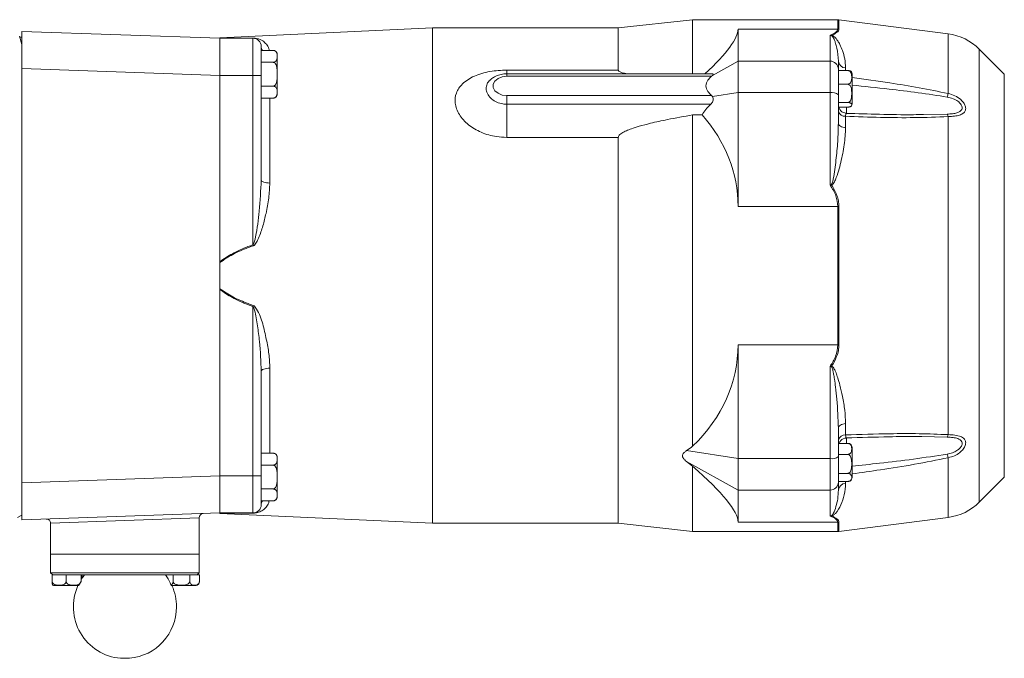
# Model space of a CAD drawing. Header units: millimetres. Extents: x 68 to 1173, y -112 to 1051.
# Tile 7 of 8: x 402 to 640, y 832 to 987. Entities that reach past the tile are written whole.
import ezdxf

# ---------------------------------------------------------------- set-up
doc = ezdxf.new("R2010")
doc.units = ezdxf.units.MM

msp = doc.modelspace()

# ---------------------------------------------------------------- linework, layer by layer
at = {"color": 7, "linetype": 'Continuous', "lineweight": 15}
for p, q in [((501.89, 984.96), (450.39, 982.55)), ((546.89, 984.96), (501.89, 984.96)), ((501.89, 984.96), (501.89, 864.96)), ((564.89, 986.96), (546.89, 984.96)), ((546.89, 984.96), (546.89, 974.75)), ((600.06, 986.96), (564.89, 986.96)), ((564.89, 986.96), (564.89, 973.85)), ((626.79, 983.52), (600.31, 986.94)), ((402.39, 980.95), (401.85, 982.94)), ((401.9, 982.75), (402.39, 982.75)), ((402.4, 984.13), (450.39, 982.46)), ((575.89, 984.65), (575.89, 976.91)), ((575.89, 984.65), (600.06, 984.65)), ((598.19, 976.91), (598.19, 983.2)), ((402.39, 980.95), (402.39, 866.96)), ((450.39, 982.46), (450.39, 982.55)), ((458.39, 982.46), (450.39, 982.46)), ((458.39, 973.46), (458.39, 982.46)), ((460.39, 980.46), (460.39, 973.46)), ((460.39, 979.52), (463.29, 979.52)), ((464.29, 973.75), (464.29, 978.52)), ((640.38, 973.77), (634.32, 979.82)), ((460.39, 976.63), (463.29, 976.63)), ((569.7, 973.47), (575.89, 976.91)), ((575.89, 976.91), (575.89, 969.29)), ((575.89, 976.91), (598.19, 976.91)), ((598.19, 969.29), (598.19, 976.91)), ((600.19, 976.9), (600.19, 974.99)), ((402.39, 975.14), (402.4, 975.14)), ((402.4, 975.14), (402.4, 874.78)), ((450.39, 973.46), (402.4, 975.14)), ((450.39, 973.46), (450.39, 973.46)), ((450.39, 928.33), (450.39, 973.46)), ((458.39, 973.46), (450.39, 973.46)), ((458.39, 932.45), (458.39, 973.46)), ((460.39, 973.46), (458.39, 973.46)), ((460.39, 973.46), (460.39, 948.16)), ((464.29, 968.97), (464.29, 973.75)), ((519.89, 974.75), (546.89, 974.75)), ((569.78, 973.85), (519.89, 973.85)), ((569.48, 973.27), (519.89, 973.27)), ((569.7, 973.47), (569.48, 973.27)), ((600.19, 974.99), (600.19, 974.65)), ((600.19, 971.33), (600.19, 974.65)), ((600.19, 974.65), (602.49, 974.65)), ((603.49, 966.59), (603.49, 973.83)), ((460.39, 970.86), (463.29, 970.86)), ((515.83, 972.34), (515.79, 972.31)), ((600.19, 971.33), (602.49, 971.33)), ((600.19, 970.3), (600.19, 971.33)), ((519.89, 966.48), (519.89, 968.57)), ((519.89, 968.57), (569.48, 968.57)), ((569.48, 968.57), (569.7, 968.33)), ((569.7, 968.33), (575.89, 969.29)), ((575.89, 969.29), (575.89, 941.7)), ((575.89, 969.29), (598.19, 969.29)), ((598.19, 946.89), (598.19, 969.29)), ((600.19, 970.3), (600.19, 968.75)), ((600.19, 968.75), (600.19, 961.93)), ((460.39, 967.97), (463.29, 967.97)), ((519.89, 958.44), (519.89, 966.48)), ((519.89, 966.48), (569.27, 966.48)), ((600.19, 966.89), (602.49, 966.89)), ((600.27, 965.77), (600.21, 966.09)), ((564.89, 963.87), (564.89, 883.61)), ((567.2, 963.87), (564.89, 963.87)), ((600.27, 965.77), (602.49, 965.77)), ((601.93, 963.55), (601.93, 960.78)), ((626.79, 963.48), (626.79, 886.44)), ((546.89, 958.44), (519.89, 958.44)), ((546.89, 958.44), (546.89, 864.96)), ((575.89, 941.7), (600.06, 941.7)), ((600.06, 908.21), (600.06, 941.7)), ((600.31, 941.7), (600.31, 908.22)), ((458.48, 932.2), (458.39, 932.45)), ((450.39, 928.33), (450.39, 928.14)), ((450.39, 921.77), (450.39, 928.14)), ((450.39, 921.77), (450.39, 921.58)), ((450.39, 876.46), (450.39, 921.58)), ((458.39, 917.47), (458.48, 917.72)), ((458.39, 876.46), (458.39, 917.47)), ((575.89, 908.21), (600.06, 908.21)), ((575.89, 908.21), (575.89, 880.62)), ((460.39, 901.75), (460.39, 876.46)), ((598.19, 880.62), (598.19, 903.03)), ((600.19, 887.99), (600.19, 881.16)), ((601.93, 889.14), (601.93, 886.36)), ((602.15, 885.65), (602.11, 885.65)), ((563.4, 882.57), (575.89, 880.62)), ((600.31, 884.3), (602.49, 884.3)), ((603.49, 876.08), (603.49, 883.32)), ((460.39, 881.94), (463.29, 881.94)), ((464.29, 876.17), (464.29, 880.94)), ((575.89, 880.62), (598.19, 880.62)), ((575.89, 880.62), (575.89, 873)), ((598.19, 873), (598.19, 880.62)), ((600.19, 881.66), (602.49, 881.66)), ((600.19, 881.16), (600.19, 879.21)), ((460.39, 879.05), (463.29, 879.05)), ((563.4, 879.94), (575.89, 873)), ((564.89, 878.76), (564.89, 862.96)), ((600.19, 877.05), (600.19, 879.21)), ((402.4, 874.78), (450.39, 876.45)), ((450.39, 876.45), (450.39, 876.46)), ((458.39, 876.46), (450.39, 876.46)), ((458.39, 867.46), (458.39, 876.46)), ((458.39, 876.46), (460.39, 876.46)), ((460.39, 876.46), (460.39, 869.46)), ((464.29, 871.39), (464.29, 876.17)), ((600.19, 877.05), (602.49, 877.05)), ((600.19, 875.1), (600.19, 877.05)), ((634.32, 870.09), (640.38, 876.15)), ((402.39, 874.78), (402.4, 874.78)), ((460.39, 873.28), (463.29, 873.28)), ((575.89, 873), (598.19, 873)), ((575.89, 873), (575.89, 865.26)), ((598.19, 866.72), (598.19, 873)), ((600.19, 875.13), (600.19, 874.93)), ((600.19, 875.1), (602.49, 875.1)), ((600.19, 874.93), (600.19, 873.01)), ((460.39, 870.39), (463.29, 870.39)), ((401.39, 866.38), (402.39, 866.96)), ((450.39, 867.46), (402.4, 865.78)), ((445.38, 857.46), (445.38, 866.32)), ((458.39, 867.46), (450.39, 867.46)), ((450.39, 867.36), (450.39, 867.45)), ((450.39, 867.36), (501.89, 864.96)), ((600.31, 862.97), (626.79, 866.39)), ((409.38, 864.99), (409.38, 857.46)), ((501.89, 864.96), (546.89, 864.96)), ((546.89, 864.96), (564.89, 862.96)), ((575.89, 865.26), (600.06, 865.26)), ((564.89, 862.96), (600.06, 862.96)), ((409.38, 857.46), (427.38, 857.46)), ((409.39, 857.46), (409.39, 852.96)), ((427.38, 857.46), (445.39, 857.46)), ((445.39, 852.96), (445.39, 857.46)), ((409.39, 852.96), (409.89, 852.46)), ((409.39, 852.96), (445.39, 852.96)), ((409.76, 852.46), (409.76, 850.86)), ((409.76, 852.46), (409.99, 852.46)), ((444.85, 852.46), (409.99, 852.46)), ((413.13, 852.46), (413.13, 850.86)), ((416.75, 852.46), (416.75, 850.88)), ((417.01, 852.46), (417.01, 851.68)), ((437.36, 852.46), (437.36, 852.24)), ((439.06, 852.46), (439.06, 850.86)), ((443.09, 852.46), (443.09, 850.86)), ((444.85, 852.46), (445.41, 852.46)), ((444.89, 852.46), (445.39, 852.96)), ((445.41, 852.46), (445.41, 850.86)), ((410.34, 849.86), (416.08, 849.86)), ((438.69, 849.86), (444.43, 849.86)), ((428.46, 832.25), (426.31, 832.25))]:
    msp.add_line(p, q, dxfattribs=at)
at = {"color": 8, "linetype": 'Continuous', "lineweight": 15}
for p, q in [((600.06, 984.65), (600.06, 986.96)), ((600.31, 986.94), (600.31, 984.64)), ((626.79, 983.52), (626.79, 969.08)), ((634.32, 979.82), (634.32, 870.09)), ((519.89, 974.75), (519.89, 973.85)), ((519.89, 973.85), (519.89, 973.27)), ((600.19, 974.74), (600.19, 974.65)), ((601.93, 975.29), (601.93, 974.65)), ((640.38, 973.77), (640.38, 876.15)), ((462.48, 967.97), (462.48, 947.39)), ((602.15, 965.77), (602.15, 964.25)), ((620.84, 963.98), (626.57, 964.07)), ((462.48, 902.52), (462.48, 881.94)), ((602.15, 885.74), (602.15, 884.3)), ((626.57, 885.84), (620.38, 885.95)), ((626.79, 880.84), (626.79, 866.39)), ((601.93, 875.1), (601.93, 874.63)), ((445.38, 866.32), (409.38, 864.99)), ((600.06, 862.96), (600.06, 865.26)), ((600.31, 865.28), (600.31, 862.97))]:
    msp.add_line(p, q, dxfattribs=at)
at = {"color": 7, "linetype": 'Continuous', "lineweight": 15, "flags": 128}
for points in [[(519.89, 973.27), (518.75, 973.13), (517.75, 972.72), (517.01, 972.09), (516.61, 971.33), (516.61, 970.51), (517.01, 969.74), (517.75, 969.12), (518.75, 968.71), (519.89, 968.57)], [(600.19, 961.93), (600.22, 961.72), (600.31, 961.52), (600.47, 961.33), (600.68, 961.16), (600.95, 961.02), (601.25, 960.9), (601.58, 960.82), (601.93, 960.78)], [(462.48, 947.39), (462.08, 947.4), (461.69, 947.44), (461.32, 947.51), (461.01, 947.61), (460.74, 947.72), (460.55, 947.86), (460.43, 948.01), (460.39, 948.16)], [(460.39, 901.75), (460.43, 901.91), (460.55, 902.05), (460.74, 902.19), (461.01, 902.31), (461.32, 902.4), (461.69, 902.47), (462.08, 902.51), (462.48, 902.52)], [(601.93, 889.14), (601.58, 889.09), (601.25, 889.01), (600.95, 888.9), (600.68, 888.75), (600.47, 888.59), (600.31, 888.4), (600.22, 888.2), (600.19, 887.99)]]:
    msp.add_lwpolyline(points, dxfattribs=at)
at = {"color": 7, "linetype": 'Continuous', "lineweight": 15}
for centre, radius, start, end in [((600.06, 984.96), 2, 82.6476, 90), ((402.39, 983.63), 0.5, 88, 90), ((598.19, 983.52), 0.497, 307.436, 315.5405), ((600.06, 982.58), 2.08, 82.9193, 90.0008), ((625.13, 970.63), 13, 45, 82.6476), ((458.38, 982.72), 0.26, 270.2599, 291.3536), ((458.39, 980.46), 2, 0, 90), ((463.29, 978.52), 1, 69.7629, 96.8568), ((463.29, 978.52), 1, 0, 53.9734), ((598.22, 974.95), 1.96, 1.105, 91.064), ((601.97, 977.07), 1.79, 185.4974, 268.8654), ((602.49, 973.83), 1, 0, 30.2819), ((463.29, 968.97), 1, 310.5547, 0), ((598.65, 967.04), 2.3, 48.1662, 101.6082), ((647.89, 963.27), 21.88, 164.6041, 166.9605), ((602.19, 966.3), 2, 180.0088, 267.8552), ((602.49, 966.59), 1, 329.6958, 0), ((601.79, 965.2), 1.65, 194.2021, 275.0038), ((624.97, 963.14), 1.85, 10.4646, 30.2311), ((606.32, 949.46), 8.18, 196.9873, 198.2066), ((600.06, 934.35), 7.36, 88.0089, 90.003), ((600.06, 915.57), 7.36, 269.997, 271.9911), ((606.32, 900.46), 8.18, 161.7934, 163.0127), ((601.79, 884.72), 1.65, 84.9962, 165.7979), ((602.19, 883.62), 2, 92.1092, 179.9886), ((624.97, 886.78), 1.85, 329.7689, 349.5354), ((602.49, 883.32), 1, 0, 53.3984), ((463.29, 880.94), 1, 69.7629, 96.8568), ((463.29, 880.94), 1, 0, 53.9734), ((598.65, 882.88), 2.3, 258.3918, 311.8338), ((647.89, 886.65), 21.88, 193.0395, 195.3959), ((602.49, 876.08), 1, 306.6051, 0), ((598.22, 874.96), 1.96, 268.936, 358.895), ((601.97, 872.84), 1.79, 91.1346, 174.5026), ((463.29, 871.39), 1, 310.5547, 0), ((458.39, 869.46), 2, 270, 0), ((625.13, 879.28), 13, 277.3524, 315), ((402.39, 866.28), 0.5, 270, 272), ((408.38, 864.99), 1, 0.0008, 92), ((446.38, 866.32), 1, 92, 181.3402), ((458.38, 867.2), 0.26, 68.6464, 89.7401), ((598.19, 866.4), 0.497, 44.4595, 52.564), ((600.06, 867.34), 2.08, 269.9992, 277.0807), ((600.06, 864.96), 2, 270, 277.3524), ((418.58, 850.78), 1.84, 156.949, 176.9845), ((427.39, 844.71), 12.5, 141.6839, 147.0792), ((427.39, 844.71), 12.5, 35.767, 38.3161), ((431.08, 847.63), 7.8, 17.7974, 34.2498), ((410.34, 850.86), 1, 241.9931, 270), ((427.39, 844.71), 12.5, 155.6695, 265.0754), ((427.98, 844.98), 12.68, 152.2839, 154.9485), ((427.39, 844.71), 12.5, 0, 24.3305), ((444.43, 850.86), 1, 270, 325.3202), ((427.39, 844.71), 12.5, 274.9246, 0)]:
    msp.add_arc(centre, radius, start, end, dxfattribs=at)
at = {"color": 8, "linetype": 'Continuous', "lineweight": 15}
for centre, start, end in [((462.13, 980.46), 180.177, 212.7338), ((462.13, 869.45), 147.2662, 179.823)]:
    msp.add_arc(centre, 1.74, start, end, dxfattribs=at)
at = {"color": 7, "linetype": 'Continuous', "lineweight": 15}
for centre, major_axis, ratio, start_param, end_param in [((402.39, 975.13), (0.02, 9), 0.001936, 4.713543, 6.283121), ((468.5, 924.96), (107.15, 60.68), 0.118584, 5.827401, 6.216123), ((566.45, 971.85), (3.46, 1.96), 0.118584, 5.863081, 6.48958), ((566.45, 967.16), (3.44, 0.76), 0.537274, 5.548307, 6.517345), ((582, 963.46), (15.48, 3.44), 0.537274, 2.406715, 2.703692), ((468.5, 924.96), (106.63, 23.71), 0.537274, 6.164302, 6.569372), ((468.5, 924.96), (106.63, -23.71), 0.537274, 5.945492, 6.402069), ((486.25, 922.19), (91.65, -20.06), 0.527501, 5.81784, 5.847817), ((486.25, 915.09), (92.05, -52.1), 0.116387, 0.616113, 0.64609), ((468.5, 924.96), (107.15, -60.68), 0.118584, 0.067062, 0.523639), ((402.39, 874.79), (-0.02, 9), 0.001936, 3.141656, 4.711235)]:
    msp.add_ellipse(centre, major_axis=major_axis, ratio=ratio, start_param=start_param, end_param=end_param, dxfattribs=at)
for points, knots in [([(402.39, 984.13), (402.39, 984.12), (402.39, 984.08), (402.39, 983.39), (402.39, 982.07), (402.39, 981.13), (402.39, 980.95)], [0, 0, 0, 0, 0.128614, 0.516612, 0.904556, 1, 1, 1, 1]), ([(598.19, 983.2), (598.7, 983.42), (599.74, 983.86), (599.95, 984.39), (600.06, 984.65)], [0, 0, 0, 0, 0.490448, 1, 1, 1, 1]), ([(598.49, 983.12), (598.4, 983.15), (598.3, 983.18), (598.2, 983.2), (598.19, 983.2)], [0, 0, 0, 0, 0.911132, 1, 1, 1, 1]), ([(598.19, 983.2), (598.2, 983.2), (598.32, 983.2), (598.44, 983.18), (598.55, 983.17)], [0, 0, 0, 0, 0.08915, 1, 1, 1, 1]), ([(600.19, 976.9), (600.11, 978), (600, 979.54), (599.55, 981.15), (599.28, 981.93), (599.06, 982.41), (598.9, 982.71), (598.76, 982.92), (598.66, 983.04), (598.54, 983.11), (598.5, 983.12), (598.49, 983.12)], [0, 0, 0, 0, 0.477144, 0.672178, 0.799628, 0.880582, 0.931242, 0.962636, 0.99169, 0.997627, 1, 1, 1, 1]), ([(600.31, 984.64), (600.29, 984.51), (600.23, 984.23), (599.72, 983.72), (599, 983.38), (598.55, 983.17)], [0, 0, 0, 0, 0.25293, 0.528885, 1, 1, 1, 1]), ([(598.55, 983.17), (598.61, 983.15), (598.83, 983.09), (599.07, 982.92), (599.36, 982.68), (599.68, 982.32), (600.11, 981.74), (600.65, 980.79), (601.26, 979.37), (601.8, 977.51), (601.89, 976.03), (601.93, 975.29)], [0, 0, 0, 0, 0.012321, 0.045601, 0.078428, 0.1298, 0.21053, 0.336503, 0.528533, 0.764348, 1, 1, 1, 1]), ([(450.39, 982.46), (451.4, 982.46), (453.56, 982.47), (456.38, 982.47), (458.07, 982.47), (458.48, 982.48)], [0, 0, 0, 0, 0.403957, 0.856829, 1, 1, 1, 1]), ([(463.29, 979.52), (463.35, 979.52), (463.46, 979.51), (463.65, 979.46), (463.87, 979.34), (464.18, 979), (464.26, 978.48), (464.27, 977.91), (464.22, 977.43), (464.11, 977.09), (463.91, 976.85), (463.73, 976.73), (463.52, 976.66), (463.37, 976.64), (463.3, 976.63), (463.29, 976.63)], [0, 0, 0, 0, 0.027004, 0.053916, 0.097821, 0.172861, 0.389445, 0.56982, 0.693608, 0.828822, 0.87999, 0.931471, 0.963511, 0.995831, 1, 1, 1, 1]), ([(463.29, 976.63), (463.29, 976.63), (463.35, 976.63), (463.48, 976.61), (463.69, 976.48), (463.92, 976.2), (464.27, 975.29), (464.25, 973.75), (464.27, 972.25), (463.95, 971.36), (463.76, 971.08), (463.53, 970.91), (463.38, 970.86), (463.3, 970.86), (463.29, 970.86)], [0, 0, 0, 0, 0.001241, 0.02809, 0.060573, 0.108158, 0.192694, 0.499968, 0.806634, 0.868117, 0.930106, 0.96202, 0.994205, 1, 1, 1, 1]), ([(519.89, 958.44), (519.05, 958.48), (516.9, 958.58), (513.62, 959.55), (510.46, 961.41), (508.56, 963.51), (507.66, 965.35), (507.23, 967.13), (507.48, 969.28), (508.74, 971.16), (510.39, 972.45), (511.98, 973.31), (513.8, 973.96), (516.4, 974.58), (518.5, 974.68), (519.89, 974.75)], [0, 0, 0, 0, 0.066521, 0.169689, 0.271247, 0.373004, 0.424973, 0.47693, 0.56877, 0.665684, 0.721877, 0.778097, 0.834395, 0.890712, 1, 1, 1, 1]), ([(519.89, 973.85), (519.63, 973.85), (518.94, 973.82), (517.82, 973.57), (516.7, 973.08), (516.13, 972.59), (515.88, 972.37)], [0, 0, 0, 0, 0.168851, 0.463922, 0.764712, 1, 1, 1, 1]), ([(546.89, 974.75), (546.9, 974.68), (546.93, 974.54), (547.25, 974.31), (547.94, 974.05), (548.59, 973.93), (549, 973.85)], [0, 0, 0, 0, 0.1174751, 0.2663104, 0.54737, 1, 1, 1, 1]), ([(569.48, 968.57), (569.16, 968.88), (568.64, 969.39), (568.19, 970.2), (568.04, 970.92), (568.19, 971.64), (568.64, 972.45), (569.16, 972.96), (569.48, 973.27)], [0, 0, 0, 0, 0.220999, 0.360956, 0.500559, 0.63976, 0.779484, 1, 1, 1, 1]), ([(602.49, 974.65), (602.55, 974.65), (602.66, 974.64), (602.85, 974.56), (603.06, 974.4), (603.35, 973.94), (603.43, 973.2), (603.41, 972.44), (603.26, 971.89), (603.07, 971.59), (602.86, 971.43), (602.68, 971.34), (602.55, 971.33), (602.49, 971.33)], [0, 0, 0, 0, 0.032769, 0.065433, 0.117649, 0.205176, 0.449554, 0.679382, 0.796591, 0.879895, 0.928253, 0.966549, 1, 1, 1, 1]), ([(603.35, 974.33), (603.31, 974.38), (603.26, 974.47), (603.07, 974.56), (602.86, 974.62), (602.68, 974.65), (602.55, 974.65), (602.49, 974.65)], [0, 0, 0, 0, 0.3539836, 0.6185514, 0.7721346, 0.8937623, 1, 1, 1, 1]), ([(463.29, 970.86), (463.35, 970.86), (463.46, 970.85), (463.65, 970.8), (463.87, 970.68), (464.18, 970.34), (464.26, 969.82), (464.27, 969.25), (464.22, 968.77), (464.11, 968.43), (463.91, 968.19), (463.73, 968.07), (463.52, 968), (463.37, 967.98), (463.3, 967.97), (463.29, 967.97)], [0, 0, 0, 0, 0.0270041, 0.0539164, 0.0978205, 0.1728614, 0.3894446, 0.5698201, 0.6936079, 0.8288225, 0.8799901, 0.9314708, 0.9635112, 0.9958312, 1, 1, 1, 1]), ([(602.49, 971.33), (602.52, 971.33), (602.6, 971.32), (602.76, 971.26), (602.97, 971.11), (603.2, 970.74), (603.38, 970.05), (603.43, 969.11), (603.39, 968.21), (603.22, 967.55), (603.03, 967.19), (602.83, 966.99), (602.65, 966.9), (602.54, 966.89), (602.49, 966.89)], [0, 0, 0, 0, 0.01706, 0.048486, 0.092735, 0.161201, 0.291895, 0.499919, 0.708553, 0.812676, 0.890529, 0.935923, 0.972601, 1, 1, 1, 1]), ([(626.79, 969.08), (627.35, 968.92), (628.45, 968.62), (629.79, 967.74), (630.64, 966.76), (630.94, 966.06), (631.05, 965.44), (630.98, 964.84), (630.45, 964.22), (629.54, 963.8), (628.29, 963.56), (627.3, 963.5), (626.79, 963.48)], [0, 0, 0, 0, 0.134868, 0.266579, 0.37262, 0.455985, 0.475057, 0.567381, 0.659772, 0.760662, 0.877403, 1, 1, 1, 1]), ([(602.49, 966.89), (602.55, 966.89), (602.66, 966.88), (602.85, 966.86), (603.06, 966.8), (603.35, 966.65), (603.43, 966.4), (603.41, 966.15), (603.26, 965.96), (603.07, 965.86), (602.86, 965.81), (602.68, 965.78), (602.55, 965.77), (602.49, 965.77)], [0, 0, 0, 0, 0.032769, 0.065433, 0.117649, 0.205176, 0.449554, 0.679382, 0.796591, 0.879895, 0.928253, 0.966549, 1, 1, 1, 1]), ([(626.57, 964.07), (627, 964.1), (627.82, 964.14), (628.88, 964.34), (629.66, 964.67), (630.08, 965.11), (630.17, 965.52), (630.13, 965.91), (630.01, 966.2), (629.69, 966.69), (629.09, 967.28), (627.95, 967.89), (627.04, 968.1), (626.57, 968.2)], [0, 0, 0, 0, 0.129016, 0.24864, 0.348402, 0.43666, 0.507007, 0.523433, 0.596969, 0.62034, 0.72404, 0.858219, 1, 1, 1, 1]), ([(564.89, 963.87), (562.84, 963.52), (559.42, 962.92), (555.09, 961.98), (552.19, 961.24), (550.24, 960.63), (548.85, 960.09), (547.89, 959.62), (547.28, 959.17), (546.99, 958.84), (546.89, 958.59), (546.89, 958.47), (546.89, 958.44)], [0, 0, 0, 0, 0.321674, 0.538972, 0.686264, 0.786634, 0.855593, 0.919938, 0.953727, 0.977455, 0.994202, 1, 1, 1, 1]), ([(626.79, 963.48), (624.07, 963.37), (618.63, 963.17), (610.32, 963.26), (604.75, 963.46), (601.93, 963.55)], [0, 0, 0, 0, 0.33015, 0.661282, 1, 1, 1, 1]), ([(602.11, 964.27), (602.12, 964.28), (602.13, 964.29), (602.15, 964.27), (602.15, 964.27)], [0, 0, 0, 0, 0.645971, 1, 1, 1, 1]), ([(602.15, 964.27), (604.82, 964.19), (610.23, 964.02), (616.47, 963.9), (620.02, 963.97), (620.84, 963.98)], [0, 0, 0, 0, 0.428083, 0.867675, 1, 1, 1, 1]), ([(598.49, 947.07), (598.52, 947.08), (598.55, 947.11), (598.62, 947.21), (598.8, 947.63), (599.2, 949.56), (599.64, 952.93), (600.08, 957.45), (600.15, 960.43), (600.19, 961.93)], [0, 0, 0, 0, 0.005043, 0.007478, 0.023608, 0.094877, 0.391244, 0.695067, 1, 1, 1, 1]), ([(601.93, 960.78), (601.86, 959.41), (601.73, 956.67), (600.82, 952.44), (599.96, 949.2), (599.13, 947.4), (598.76, 946.98), (598.6, 946.92), (598.55, 946.9)], [0, 0, 0, 0, 0.300359, 0.60104, 0.894924, 0.96937, 0.988752, 1, 1, 1, 1]), ([(460.39, 948.16), (460.27, 945.63), (460.07, 941.04), (459.42, 936.15), (458.88, 933.67), (458.72, 933.08), (458.58, 932.71), (458.45, 932.5), (458.4, 932.46), (458.39, 932.45)], [0, 0, 0, 0, 0.480944, 0.872197, 0.923217, 0.955638, 0.986843, 0.996548, 1, 1, 1, 1]), ([(462.48, 947.39), (462.43, 946.18), (462.32, 943.75), (461.63, 940.27), (460.85, 937.02), (460.09, 934.76), (459.46, 933.37), (459.13, 932.79), (458.85, 932.43), (458.6, 932.25), (458.51, 932.21), (458.48, 932.2)], [0, 0, 0, 0, 0.236808, 0.473942, 0.666945, 0.859607, 0.911529, 0.945666, 0.98136, 0.994572, 1, 1, 1, 1]), ([(598.19, 946.89), (598.2, 946.9), (598.3, 946.96), (598.4, 947.01), (598.49, 947.07)], [0, 0, 0, 0, 0.088868, 1, 1, 1, 1]), ([(598.55, 946.9), (598.44, 946.9), (598.32, 946.9), (598.2, 946.89), (598.19, 946.89)], [0, 0, 0, 0, 0.91085, 1, 1, 1, 1]), ([(600.06, 941.7), (599.96, 942.59), (599.77, 944.45), (598.73, 946.05), (598.19, 946.89)], [0, 0, 0, 0, 0.473733, 1, 1, 1, 1]), ([(598.55, 946.9), (599.03, 946.08), (599.75, 944.88), (600.24, 943.07), (600.29, 942.16), (600.31, 941.7)], [0, 0, 0, 0, 0.50829, 0.747021, 1, 1, 1, 1]), ([(450.39, 928.33), (451.37, 929.01), (453.5, 930.47), (456.29, 931.64), (457.98, 932.29), (458.39, 932.45)], [0, 0, 0, 0, 0.397092, 0.85533, 1, 1, 1, 1]), ([(458.48, 932.2), (458.07, 932.05), (456.38, 931.42), (453.56, 930.28), (451.4, 928.83), (450.39, 928.14)], [0, 0, 0, 0, 0.143171, 0.596043, 1, 1, 1, 1]), ([(450.39, 921.77), (451.4, 921.09), (453.56, 919.64), (456.38, 918.5), (458.07, 917.87), (458.48, 917.72)], [0, 0, 0, 0, 0.403957, 0.856829, 1, 1, 1, 1]), ([(458.39, 917.47), (457.98, 917.62), (456.29, 918.27), (453.5, 919.44), (451.37, 920.9), (450.39, 921.58)], [0, 0, 0, 0, 0.14467, 0.602908, 1, 1, 1, 1]), ([(458.39, 917.47), (458.42, 917.43), (458.53, 917.32), (458.66, 917), (459.12, 915.53), (459.5, 912.8), (460.16, 907.85), (460.3, 904.17), (460.39, 901.75)], [0, 0, 0, 0, 0.009858, 0.029112, 0.061988, 0.300602, 0.541323, 1, 1, 1, 1]), ([(458.48, 917.72), (458.55, 917.68), (458.74, 917.59), (459.01, 917.29), (459.88, 915.93), (460.84, 913.27), (461.63, 909.59), (462.34, 906), (462.43, 903.68), (462.48, 902.52)], [0, 0, 0, 0, 0.014391, 0.037544, 0.073085, 0.309433, 0.547928, 0.774106, 1, 1, 1, 1]), ([(598.19, 903.03), (598.7, 903.8), (599.74, 905.39), (599.95, 907.26), (600.06, 908.21)], [0, 0, 0, 0, 0.490448, 1, 1, 1, 1]), ([(600.31, 908.22), (600.29, 907.75), (600.23, 906.77), (599.72, 904.97), (599, 903.77), (598.55, 903.01)], [0, 0, 0, 0, 0.2529304, 0.528885, 1, 1, 1, 1]), ([(598.19, 903.03), (598.2, 903.02), (598.32, 903.02), (598.44, 903.02), (598.55, 903.01)], [0, 0, 0, 0, 0.08915, 1, 1, 1, 1]), ([(598.49, 902.85), (598.4, 902.9), (598.3, 902.96), (598.2, 903.02), (598.19, 903.03)], [0, 0, 0, 0, 0.911132, 1, 1, 1, 1]), ([(600.19, 887.99), (600.11, 890.33), (600, 893.64), (599.55, 897.64), (599.28, 899.67), (599.06, 900.97), (598.9, 901.79), (598.76, 902.33), (598.66, 902.66), (598.54, 902.82), (598.5, 902.84), (598.49, 902.85)], [0, 0, 0, 0, 0.477144, 0.672178, 0.799628, 0.880582, 0.931242, 0.962636, 0.99169, 0.997627, 1, 1, 1, 1]), ([(598.55, 903.01), (598.61, 902.99), (598.83, 902.89), (599.07, 902.54), (599.36, 902.03), (599.68, 901.25), (600.11, 900.02), (600.65, 898.1), (601.26, 895.47), (601.8, 892.35), (601.89, 890.21), (601.93, 889.14)], [0, 0, 0, 0, 0.012321, 0.045601, 0.078428, 0.1298, 0.21053, 0.336503, 0.528533, 0.764348, 1, 1, 1, 1]), ([(601.93, 886.36), (605.51, 886.48), (611.46, 886.68), (619.76, 886.72), (624.45, 886.53), (626.79, 886.44)], [0, 0, 0, 0, 0.430573, 0.715044, 1, 1, 1, 1]), ([(620.38, 885.95), (620.09, 885.96), (617.46, 886.01), (611.38, 885.91), (605.58, 885.75), (602.15, 885.65)], [0, 0, 0, 0, 0.046804, 0.435402, 1, 1, 1, 1]), ([(626.57, 881.71), (627, 881.81), (627.82, 881.99), (628.88, 882.51), (629.66, 883.15), (630.08, 883.8), (630.17, 884.24), (630.13, 884.61), (630.01, 884.85), (629.69, 885.2), (629.09, 885.53), (627.95, 885.77), (627.04, 885.82), (626.57, 885.84)], [0, 0, 0, 0, 0.129016, 0.24864, 0.348402, 0.43666, 0.507007, 0.523433, 0.596969, 0.62034, 0.72404, 0.858219, 1, 1, 1, 1]), ([(626.79, 886.44), (627.35, 886.41), (628.45, 886.35), (629.79, 886.05), (630.64, 885.54), (630.94, 885.03), (631.05, 884.49), (630.98, 883.83), (630.45, 882.89), (629.54, 881.99), (628.29, 881.24), (627.3, 880.97), (626.79, 880.84)], [0, 0, 0, 0, 0.1348678, 0.2665789, 0.3726196, 0.4559846, 0.4750573, 0.5673806, 0.659772, 0.760662, 0.877403, 1, 1, 1, 1]), ([(563.4, 879.94), (563.26, 880.06), (562.93, 880.33), (562.56, 880.77), (562.39, 881.24), (562.47, 881.7), (562.83, 882.15), (563.2, 882.42), (563.4, 882.57)], [0, 0, 0, 0, 0.15226, 0.340475, 0.475801, 0.611781, 0.792015, 1, 1, 1, 1]), ([(602.49, 884.3), (602.52, 884.3), (602.6, 884.3), (602.76, 884.27), (602.97, 884.17), (603.2, 883.96), (603.38, 883.54), (603.43, 882.98), (603.39, 882.44), (603.22, 882.05), (603.03, 881.84), (602.83, 881.72), (602.65, 881.66), (602.54, 881.66), (602.49, 881.66)], [0, 0, 0, 0, 0.01706, 0.048486, 0.092735, 0.161201, 0.291895, 0.499919, 0.708553, 0.812676, 0.890529, 0.935923, 0.972601, 1, 1, 1, 1]), ([(603.08, 884.12), (603.06, 884.13), (603.01, 884.18), (602.86, 884.25), (602.68, 884.3), (602.55, 884.3), (602.49, 884.3)], [0, 0, 0, 0, 0.168856, 0.503501, 0.768517, 1, 1, 1, 1]), ([(463.29, 881.94), (463.35, 881.94), (463.46, 881.93), (463.65, 881.88), (463.87, 881.76), (464.18, 881.42), (464.26, 880.9), (464.27, 880.33), (464.22, 879.85), (464.11, 879.51), (463.91, 879.27), (463.73, 879.15), (463.52, 879.08), (463.37, 879.05), (463.3, 879.05), (463.29, 879.05)], [0, 0, 0, 0, 0.0270041, 0.0539164, 0.0978205, 0.1728614, 0.3894446, 0.5698201, 0.6936079, 0.8288225, 0.8799901, 0.9314708, 0.9635112, 0.9958312, 1, 1, 1, 1]), ([(602.49, 881.66), (602.55, 881.65), (602.66, 881.64), (602.85, 881.53), (603.06, 881.3), (603.35, 880.67), (603.43, 879.65), (603.41, 878.59), (603.26, 877.83), (603.07, 877.42), (602.86, 877.19), (602.68, 877.08), (602.55, 877.06), (602.49, 877.05)], [0, 0, 0, 0, 0.032769, 0.065433, 0.117649, 0.205176, 0.449554, 0.679382, 0.796591, 0.879895, 0.928253, 0.966549, 1, 1, 1, 1]), ([(463.29, 879.05), (463.29, 879.05), (463.35, 879.05), (463.48, 879.03), (463.69, 878.9), (463.92, 878.62), (464.27, 877.71), (464.25, 876.17), (464.27, 874.67), (463.95, 873.78), (463.76, 873.49), (463.53, 873.33), (463.38, 873.28), (463.3, 873.28), (463.29, 873.28)], [0, 0, 0, 0, 0.0012414, 0.02809, 0.0605727, 0.1081585, 0.1926937, 0.4999683, 0.8066336, 0.8681174, 0.9301057, 0.9620195, 0.9942052, 1, 1, 1, 1]), ([(602.49, 877.05), (602.55, 877.05), (602.66, 877.05), (602.85, 877), (603.06, 876.9), (603.35, 876.63), (603.43, 876.2), (603.41, 875.75), (603.26, 875.43), (603.07, 875.26), (602.86, 875.16), (602.68, 875.11), (602.55, 875.1), (602.49, 875.1)], [0, 0, 0, 0, 0.032769, 0.065433, 0.117649, 0.205176, 0.449554, 0.679382, 0.796591, 0.879895, 0.928253, 0.966549, 1, 1, 1, 1]), ([(463.29, 873.28), (463.35, 873.28), (463.46, 873.27), (463.65, 873.22), (463.87, 873.1), (464.18, 872.76), (464.26, 872.24), (464.27, 871.67), (464.22, 871.19), (464.11, 870.85), (463.91, 870.61), (463.73, 870.49), (463.52, 870.42), (463.37, 870.39), (463.3, 870.39), (463.29, 870.39)], [0, 0, 0, 0, 0.0270041, 0.0539164, 0.0978205, 0.1728614, 0.3894446, 0.5698201, 0.6936079, 0.8288225, 0.8799901, 0.9314708, 0.9635112, 0.9958312, 1, 1, 1, 1]), ([(598.49, 866.79), (598.52, 866.8), (598.55, 866.81), (598.62, 866.85), (598.8, 867.02), (599.2, 867.72), (599.64, 869.01), (600.08, 870.89), (600.15, 872.3), (600.19, 873.01)], [0, 0, 0, 0, 0.005043, 0.007478, 0.023608, 0.094877, 0.391244, 0.695067, 1, 1, 1, 1]), ([(601.93, 874.63), (601.86, 873.69), (601.73, 871.82), (600.82, 869.41), (599.96, 867.83), (599.13, 867.01), (598.76, 866.8), (598.6, 866.76), (598.55, 866.74)], [0, 0, 0, 0, 0.300359, 0.60104, 0.894924, 0.96937, 0.988752, 1, 1, 1, 1]), ([(402.39, 866.96), (402.39, 866.86), (402.39, 866.26), (402.39, 865.84), (402.39, 865.79), (402.39, 865.78)], [0, 0, 0, 0, 0.131444, 0.785575, 1, 1, 1, 1]), ([(458.48, 867.44), (458.07, 867.44), (456.38, 867.44), (453.56, 867.45), (451.4, 867.45), (450.39, 867.45)], [0, 0, 0, 0, 0.143171, 0.596043, 1, 1, 1, 1]), ([(598.19, 866.72), (598.2, 866.72), (598.3, 866.74), (598.4, 866.76), (598.49, 866.79)], [0, 0, 0, 0, 0.088868, 1, 1, 1, 1]), ([(598.55, 866.74), (598.44, 866.73), (598.32, 866.72), (598.2, 866.72), (598.19, 866.72)], [0, 0, 0, 0, 0.91085, 1, 1, 1, 1]), ([(600.06, 865.26), (599.96, 865.51), (599.77, 866.03), (598.73, 866.48), (598.19, 866.72)], [0, 0, 0, 0, 0.473733, 1, 1, 1, 1]), ([(598.55, 866.74), (599.03, 866.51), (599.75, 866.17), (600.24, 865.66), (600.29, 865.41), (600.31, 865.28)], [0, 0, 0, 0, 0.50829, 0.747021, 1, 1, 1, 1]), ([(409.76, 850.86), (409.76, 850.82), (409.76, 850.72), (409.77, 850.55), (409.78, 850.35), (409.81, 850.12), (409.84, 850), (409.87, 849.99), (409.88, 849.98)], [0, 0, 0, 0, 0.056573, 0.134612, 0.249035, 0.428495, 0.778679, 1, 1, 1, 1]), ([(413.13, 850.86), (413.12, 850.8), (413.11, 850.68), (413.02, 850.5), (412.84, 850.29), (412.34, 850.02), (411.5, 849.94), (410.7, 849.99), (410.17, 850.21), (409.96, 850.38), (409.82, 850.57), (409.77, 850.73), (409.77, 850.83), (409.76, 850.86)], [0, 0, 0, 0, 0.036722, 0.073333, 0.130993, 0.226154, 0.478374, 0.751751, 0.823443, 0.895559, 0.941082, 0.979889, 1, 1, 1, 1]), ([(416.49, 850.35), (416.48, 850.35), (416.37, 850.25), (415.9, 850.02), (415, 849.94), (414.13, 849.99), (413.57, 850.21), (413.34, 850.38), (413.19, 850.57), (413.13, 850.73), (413.13, 850.83), (413.13, 850.86)], [0, 0, 0, 0, 0.005557, 0.114453, 0.403081, 0.715918, 0.797958, 0.880483, 0.932577, 0.976986, 1, 1, 1, 1]), ([(416.49, 850.35), (416.45, 850.29), (416.38, 850.17), (416.27, 850.02), (416.17, 849.89), (416.11, 849.86), (416.09, 849.86), (416.08, 849.86)], [0, 0, 0, 0, 0.172743, 0.347509, 0.57672, 0.928513, 1, 1, 1, 1]), ([(439.06, 850.86), (439.06, 850.8), (439.05, 850.68), (439.01, 850.5), (438.91, 850.29), (438.74, 850.1), (438.59, 850.04), (438.51, 850.01)], [0, 0, 0, 0, 0.104055, 0.207795, 0.371179, 0.640821, 1, 1, 1, 1]), ([(438.69, 849.86), (438.67, 849.86), (438.64, 849.87), (438.57, 849.93), (438.52, 849.99), (438.51, 850.01)], [0, 0, 0, 0, 0.4248147, 0.8519063, 1, 1, 1, 1]), ([(443.09, 850.86), (443.08, 850.8), (443.07, 850.68), (442.96, 850.5), (442.74, 850.29), (442.14, 850.02), (441.14, 849.94), (440.18, 849.99), (439.55, 850.21), (439.29, 850.38), (439.13, 850.57), (439.07, 850.73), (439.06, 850.83), (439.06, 850.86)], [0, 0, 0, 0, 0.0367223, 0.0733335, 0.1309935, 0.2261537, 0.4783745, 0.751751, 0.8234434, 0.8955587, 0.9410818, 0.9798893, 1, 1, 1, 1]), ([(445.41, 850.86), (445.41, 850.82), (445.41, 850.72), (445.36, 850.55), (445.26, 850.35), (445.02, 850.12), (444.66, 849.99), (444.19, 849.95), (443.76, 850), (443.41, 850.17), (443.22, 850.36), (443.12, 850.59), (443.09, 850.75), (443.09, 850.84), (443.09, 850.86)], [0, 0, 0, 0, 0.025631, 0.060989, 0.112831, 0.194139, 0.352797, 0.500081, 0.715538, 0.807202, 0.899754, 0.94366, 0.98793, 1, 1, 1, 1]), ([(445.24, 850.29), (445.27, 850.33), (445.33, 850.41), (445.38, 850.57), (445.41, 850.73), (445.41, 850.83), (445.41, 850.86)], [0, 0, 0, 0, 0.309874, 0.610681, 0.867113, 1, 1, 1, 1])]:
    msp.add_open_spline(points, degree=3, knots=knots, dxfattribs=at)
for points in [[(450.39, 973.46), (450.39, 974.64), (450.39, 977), (450.39, 979.97), (450.39, 982.05), (450.39, 982.32), (450.39, 982.46)], [(450.39, 867.46), (450.39, 867.59), (450.39, 867.86), (450.39, 869.94), (450.39, 872.92), (450.39, 875.27), (450.39, 876.45)]]:
    msp.add_open_spline(points, degree=3, dxfattribs=at)
at = {"color": 8, "linetype": 'Continuous', "lineweight": 15}
for points, knots in [([(458.48, 982.48), (458.55, 982.47), (458.74, 982.47), (459.01, 982.44), (459.88, 982.3), (460.84, 981.89), (461.62, 981.04), (462.22, 980.25), (462.3, 979.66), (462.32, 979.52)], [0, 0, 0, 0, 0.017048, 0.0444764, 0.0865793, 0.3665669, 0.649098, 0.9170383, 1, 1, 1, 1]), ([(515.85, 972.31), (515.78, 972.25), (515.33, 971.93), (514.97, 971.12), (514.81, 969.95), (515.23, 968.75), (516.16, 967.69), (517.42, 966.93), (518.72, 966.54), (519.56, 966.5), (519.89, 966.48)], [0, 0, 0, 0, 0.030086, 0.177514, 0.32085, 0.480709, 0.631102, 0.773386, 0.912069, 1, 1, 1, 1]), ([(603.49, 972.97), (606.55, 972.54), (611.98, 971.79), (619.76, 970.51), (624.45, 969.56), (626.79, 969.08)], [0, 0, 0, 0, 0.3926958, 0.6960894, 1, 1, 1, 1]), ([(626.57, 968.2), (624.22, 968.57), (619.53, 969.29), (611.83, 970.23), (606.48, 970.79), (603.49, 971.1)], [0, 0, 0, 0, 0.3060081, 0.6124603, 1, 1, 1, 1]), ([(601.93, 963.55), (601.94, 963.71), (601.97, 964.03), (602.04, 964.28), (602.09, 964.27), (602.11, 964.27)], [0, 0, 0, 0, 0.370984, 0.745281, 1, 1, 1, 1]), ([(602.11, 885.65), (602.09, 885.64), (602.05, 885.62), (601.98, 885.83), (601.95, 886.13), (601.93, 886.34), (601.93, 886.36)], [0, 0, 0, 0, 0.18825, 0.569231, 0.944503, 1, 1, 1, 1]), ([(603.49, 878.81), (605.71, 879.04), (610.68, 879.55), (618.38, 880.46), (623.84, 881.3), (626.57, 881.71)], [0, 0, 0, 0, 0.288526, 0.644059, 1, 1, 1, 1]), ([(626.79, 880.84), (624.07, 880.29), (618.63, 879.19), (610.84, 877.96), (605.79, 877.26), (603.49, 876.94)], [0, 0, 0, 0, 0.352105, 0.705257, 1, 1, 1, 1]), ([(462.31, 870.39), (462.29, 870.24), (462.2, 869.61), (461.62, 868.87), (460.85, 868.11), (460.09, 867.73), (459.46, 867.55), (459.13, 867.49), (458.85, 867.45), (458.6, 867.44), (458.51, 867.44), (458.48, 867.44)], [0, 0, 0, 0, 0.0950941, 0.376261, 0.6051013, 0.8335384, 0.8951007, 0.9355771, 0.9778991, 0.9935643, 1, 1, 1, 1])]:
    msp.add_open_spline(points, degree=3, knots=knots, dxfattribs=at)

doc.saveas('drawing.dxf')
